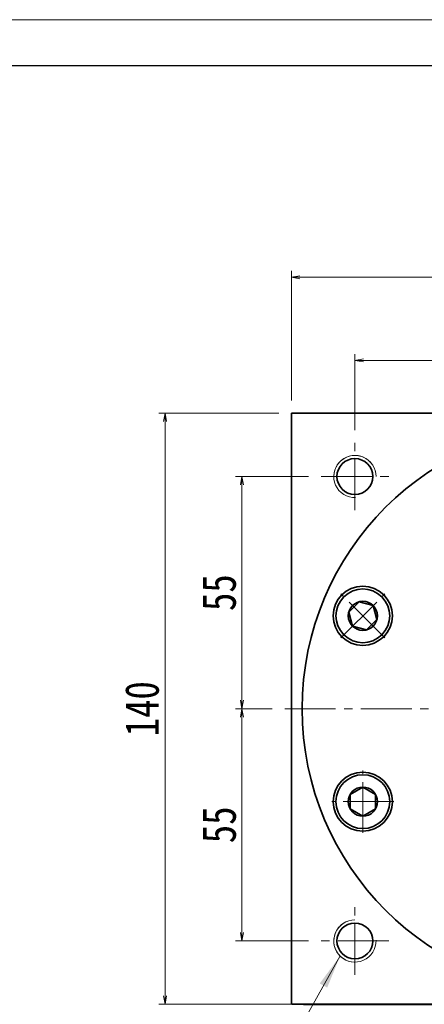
# Model space of a CAD drawing. Header units: millimetres. Extents: x -5 to 939, y 0 to 647.
# Tile 5 of 9: x 467 to 563, y 414 to 647. Entities that reach past the tile are written whole.
import ezdxf

# ---------------------------------------------------------------- set-up
doc = ezdxf.new("R2010")
doc.units = ezdxf.units.MM
doc.set_wipeout_variables(frame=1)
doc.header["$PDSIZE"] = -5
doc.linetypes.add('点画线', pattern=[18, 12, -2, 2, -2])
doc.layers.get('0').update_dxf_attribs({"lineweight": 18})
doc.layers.get('Defpoints').update_dxf_attribs({"lineweight": 18})
for name, color, linetype, lineweight in [('中心线层', 1, '点画线', 18), ('图框_外框线', 7, 'Continuous', 18), ('尺寸线层', 3, 'Continuous', 18), ('粗实线', 7, 'Continuous', 40), ('粗实线层', 7, 'Continuous', 35)]:
    doc.layers.add(name, color=color, linetype=linetype, lineweight=lineweight)
doc.styles.add('宋体', font='SimSun.ttf', dxfattribs={"width": 0.8})
doc.styles.add('标准', font='SimSun.ttf', dxfattribs={"width": 0.667})
doc.dimstyles.new('A水平标注$0', dxfattribs={"dimtxt": 3.5, "dimasz": 2, "dimexe": 1.5, "dimexo": 3, "dimgap": 1.1, "dimtad": 1, "dimtoh": 1, "dimdec": 4, "dimdsep": 46, "dimtxsty": '宋体', "dimblk": 'OPEN', "dimcen": 3, "dimdle": 4, "dimclrd": 3, "dimclre": 3, "dimclrt": 6, "dimadec": 0, "dimazin": 0, "dimtfac": 1, "dimtdec": 4, "dimtix": 1, "dimtmove": 0, "dimatfit": 3, "dimldrblk": 'OPEN', "dimfxl": 0, "dimtolj": 1, "dimarcsym": 0})

# ---------------------------------------------------------------- blocks, each defined once
blk = doc.blocks.new('*X15')
at = {"layer": '尺寸线层', "linetype": 'Continuous'}
blk.add_hatch(color=0, dxfattribs=at).paths.add_polyline_path([(31.37, 46.34), (28.29, 38.78), (26.53, 39.77)], flags=0)
at = {"layer": '尺寸线层', "color": 0, "linetype": 'Continuous'}
blk.add_line((31.37, 46.34), (5.4, 0), dxfattribs=at)
at = {"layer": '尺寸线层', "color": 0}
for p, q in [((0, 18.1), (-24.14, 18.1)), ((0, 0), (0, 18.1)), ((0, 0), (-24.14, 0)), ((5.4, 0), (0, 0))]:
    blk.add_line(p, q, dxfattribs=at)
at = {"layer": '尺寸线层', "color": 0, "insert": (-4.05, 1.62), "char_height": 8.1, "width": 40.1721, "attachment_point": 9, "line_spacing_factor": 1.15057, "style": '标准'}
blk.add_mtext('\\T1.1;4-M10\\P5个面', dxfattribs=at)
blk = doc.blocks.new('_Open_0')
at = {"color": 0, "linetype": 'ByBlock', "lineweight": -2}
for p, q in [((-1, 0.17), (0, 0)), ((-1, -0.17), (0, 0)), ((0, 0), (-1, 0))]:
    blk.add_line(p, q, dxfattribs=at)
blk = doc.blocks.new('*X16')
at = {"layer": '尺寸线层', "color": 3, "lineweight": 13, "transparency": 16777216}
for p, q in [((531.09, 556.7), (531.09, 587.39)), ((533.09, 585.89), (669.09, 585.89)), ((671.09, 556.7), (671.09, 587.39))]:
    blk.add_line(p, q, dxfattribs=at)
at = {"layer": '尺寸线层', "color": 3, "lineweight": 13, "transparency": 16777216, "xscale": 2, "yscale": 2, "zscale": 2}
for p, rotation in [((531.09, 585.89), 179.9999999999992), ((671.09, 585.89), 359.9999999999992)]:
    blk.add_blockref('_Open_0', p, dxfattribs=dict(at, rotation=rotation))
at = {"layer": '尺寸线层', "color": 6, "transparency": 16777216, "insert": (601.09, 591.3), "char_height": 8, "width": 24.4559, "attachment_point": 5, "style": '宋体'}
blk.add_mtext('140', dxfattribs=at)
blk = doc.blocks.new('_Open')
at = {"color": 0, "linetype": 'ByBlock', "lineweight": -2}
for p, q in [((-1, 0.166667), (0, 0)), ((-1, -0.166667), (0, 0)), ((0, 0), (-1, 0))]:
    blk.add_line(p, q, dxfattribs=at)
blk = doc.blocks.new('*X17')
at = {"layer": '尺寸线层', "color": 3, "lineweight": 13, "transparency": 16777216}
for p, q in [((546.09, 549.7), (546.09, 567.7)), ((601.09, 559.7), (601.09, 567.7)), ((599.09, 566.2), (548.09, 566.2))]:
    blk.add_line(p, q, dxfattribs=at)
at = {"layer": '尺寸线层', "color": 3, "lineweight": 13, "transparency": 16777216, "xscale": 2, "yscale": 2, "zscale": 2, "rotation": 180}
blk.add_blockref('_Open_0', (546.09, 566.2), dxfattribs=at)
at = {"layer": '尺寸线层', "color": 3, "lineweight": 13, "transparency": 16777216, "xscale": 2, "yscale": 2, "zscale": 2}
blk.add_blockref('_Open_0', (601.09, 566.2), dxfattribs=at)
at = {"layer": '尺寸线层', "color": 6, "transparency": 16777216, "insert": (573.59, 571.57), "char_height": 8, "width": 16.0894, "attachment_point": 5, "style": '宋体'}
blk.add_mtext('55', dxfattribs=at)
blk = doc.blocks.new('*X19')
at = {"layer": '尺寸线层', "color": 3, "lineweight": 13, "transparency": 16777216}
for p, q in [((535.09, 538.7), (517.85, 538.7)), ((519.35, 485.7), (519.35, 536.7)), ((526.52, 483.7), (517.85, 483.7))]:
    blk.add_line(p, q, dxfattribs=at)
at = {"layer": '尺寸线层', "color": 3, "lineweight": 13, "transparency": 16777216, "xscale": 2, "yscale": 2, "zscale": 2}
for p, rotation in [((519.35, 538.7), 90), ((519.35, 483.7), 270)]:
    blk.add_blockref('_Open_0', p, dxfattribs=dict(at, rotation=rotation))
at = {"layer": '尺寸线层', "color": 6, "transparency": 16777216, "insert": (513.98, 511.2), "char_height": 8, "width": 16.0894, "attachment_point": 5, "rotation": 90, "style": '宋体'}
blk.add_mtext('55', dxfattribs=at)
blk = doc.blocks.new('*X20')
at = {"layer": '尺寸线层', "color": 3, "lineweight": 13, "transparency": 16777216}
for p, q in [((526.52, 483.7), (517.85, 483.7)), ((519.35, 481.7), (519.35, 430.7)), ((535.09, 428.7), (517.85, 428.7))]:
    blk.add_line(p, q, dxfattribs=at)
at = {"layer": '尺寸线层', "color": 3, "lineweight": 13, "transparency": 16777216, "xscale": 2, "yscale": 2, "zscale": 2}
for p, rotation in [((519.35, 483.7), 90), ((519.35, 428.7), 270)]:
    blk.add_blockref('_Open_0', p, dxfattribs=dict(at, rotation=rotation))
at = {"layer": '尺寸线层', "color": 6, "transparency": 16777216, "insert": (513.98, 456.2), "char_height": 8, "width": 16.0894, "attachment_point": 5, "rotation": 90, "style": '宋体'}
blk.add_mtext('55', dxfattribs=at)
blk = doc.blocks.new('*X21')
at = {"layer": '尺寸线层', "color": 3, "lineweight": 13, "transparency": 16777216}
for p, q in [((528.09, 553.7), (499.66, 553.7)), ((501.16, 551.7), (501.16, 415.7)), ((530.96, 413.7), (499.66, 413.7))]:
    blk.add_line(p, q, dxfattribs=at)
at = {"layer": '尺寸线层', "color": 3, "lineweight": 13, "transparency": 16777216, "xscale": 2, "yscale": 2, "zscale": 2}
for p, rotation in [((501.16, 553.7), 90), ((501.16, 413.7), 270)]:
    blk.add_blockref('_Open_0', p, dxfattribs=dict(at, rotation=rotation))
at = {"layer": '尺寸线层', "color": 6, "transparency": 16777216, "insert": (495.75, 483.7), "char_height": 8, "width": 24.4559, "attachment_point": 5, "rotation": 90, "style": '宋体'}
blk.add_mtext('140', dxfattribs=at)
blk = doc.blocks.new('*X22')
at = {"layer": '中心线层', "linetype": '点画线', "lineweight": 18}
for p, q in [((0, -7.37), (0, 7.37)), ((-7.37, 0), (7.37, 0))]:
    blk.add_line(p, q, dxfattribs=at)
at = {"layer": '粗实线层'}
for p, q in [((-3.46, 0), (-1.73, 3)), ((-1.73, 3), (1.73, 3)), ((3.46, 0), (1.73, 3)), ((3.46, 0), (1.73, 3)), ((-3.46, 0), (-1.73, -3)), ((3.46, 0), (1.73, -3)), ((-1.73, -3), (1.73, -3))]:
    blk.add_line(p, q, dxfattribs=at)
blk.add_circle((0, 0), 3.46, dxfattribs=at)
for start, end in [(0, 180), (180, 0)]:
    blk.add_arc((0, 0), 6.37, start, end, dxfattribs=at)
blk = doc.blocks.new('*X23')
at = {"layer": 'Defpoints', "color": 0, "transparency": 16777216}
for p in [(596.09, 503), (606.09, 503)]:
    blk.add_point(p, dxfattribs=at)
at = {"layer": '尺寸线层', "color": 3, "linetype": 'Continuous', "lineweight": -2, "transparency": 16777216}
for p, q in [((594.09, 511.2), (592.09, 511.2)), ((596.09, 506), (596.09, 512.7)), ((606.09, 511.2), (596.09, 511.2)), ((606.09, 506), (606.09, 512.7)), ((608.09, 511.2), (610.09, 511.2))]:
    blk.add_line(p, q, dxfattribs=at)
at = {"layer": '尺寸线层', "color": 3, "lineweight": -2, "transparency": 16777216, "xscale": 2, "yscale": 2, "zscale": 2}
blk.add_blockref('_Open', (596.09, 511.2), dxfattribs=at)
at = {"layer": '尺寸线层', "color": 3, "lineweight": -2, "transparency": 16777216, "xscale": 2, "yscale": 2, "zscale": 2, "rotation": 180}
blk.add_blockref('_Open', (606.09, 511.2), dxfattribs=at)
at = {"layer": '尺寸线层', "color": 6, "transparency": 16777216, "insert": (601.09, 519.66), "char_height": 8, "attachment_point": 5, "style": '宋体', "bg_fill": 3, "box_fill_scale": 1.1, "bg_fill_color": 257, "bg_fill_transparency": 0}
blk.add_mtext('\\A1;{\\A1;\\A1;10P9({\\H0.707107x;\\S-0.015^ -0.051;})}', dxfattribs=at)
at = {"layer": 'Defpoints', "color": 0, "transparency": 16777216}
blk.add_point((596.09, 511.2), dxfattribs=at)

msp = doc.modelspace()

# ---------------------------------------------------------------- linework, layer by layer
at = {"color": 7, "linetype": 'Continuous', "lineweight": 0}
for centre, start, end in [((546.09064, 538.69695), 0, 195), ((546.09064, 428.69695), 90, 285)]:
    msp.add_arc(centre, 5, start, end, dxfattribs=at)
at = {"layer": '中心线层'}
for p, q in [((546.09064, 530.69695), (546.09064, 546.69695)), ((538.09064, 538.69695), (554.09064, 538.69695)), ((529.52464, 483.69695), (669.84064, 483.69695)), ((546.09064, 420.69695), (546.09064, 436.69695)), ((554.09064, 428.69695), (538.09064, 428.69695))]:
    msp.add_line(p, q, dxfattribs=at)
at = {"layer": '粗实线', "color": 0, "lineweight": 40}
msp.add_line((533.95864, 413.69695), (662.59064, 413.69695), dxfattribs=at)
at = {"layer": '粗实线层'}
for p, q in [((531.09064, 413.69695), (531.09064, 553.69695)), ((531.09064, 553.69695), (671.09064, 553.69695))]:
    msp.add_line(p, q, dxfattribs=at)
msp.add_lwpolyline([(671.09064, 413.69695), (531.09064, 413.69695)], dxfattribs=at)
for centre, radius in [((601.09064, 483.69695), 67.5), ((546.09064, 538.69695), 4.25), ((547.94581, 505.71026), 7), ((547.94581, 461.68364), 7), ((546.09064, 428.69695), 4.25)]:
    msp.add_circle(centre, radius, dxfattribs=at)
at = {"layer": '粗实线层', "lineweight": 18}
for centre, start, end in [((546.09064, 538.69695), 0, 271.9231652), ((546.09064, 428.69695), 90, 1.9231652)]:
    msp.add_arc(centre, 5, start, end, dxfattribs=at)

# ---------------------------------------------------------------- block references
at = {"layer": '尺寸线层'}
msp.add_blockref('*X15', (511.24587, 378.86411), dxfattribs=at)

# ---------------------------------------------------------------- dimensions: what is measured, and where the dimension line sits
for base, p1, p2, picture, middle in [((671.09064, 585.89295), (531.09064, 553.69695), (671.09064, 553.69695), '*X16', (601.09064, 591.30357)), ((546.09064, 566.20368), (601.09064, 556.69695), (546.09064, 546.69695), '*X17', (573.59064, 571.5696))]:
    dim = msp.add_linear_dim(base=base, p1=p1, p2=p2, dimstyle='A水平标注$0', override={"dimscale": 1, "dimtxt": 8, "dimgap": 1.5, "dimsah": 1, "dimtfill": 1, "dimtzin": 8}, dxfattribs=at)
    dim.commit()
    dim.dimension.update_dxf_attribs({"geometry": picture, "text_midpoint": middle})
for base, p1, p2, angle, picture, middle in [((501.1566, 413.69695), (531.09064, 553.69695), (533.95864, 413.69695), 270, '*X21', (495.74599, 483.69695)), ((519.34641, 538.69695), (529.52464, 483.69695), (538.09064, 538.69695), 90, '*X19', (513.98049, 511.19695)), ((519.34641, 428.69695), (529.52464, 483.69695), (538.09064, 428.69695), 270, '*X20', (513.98049, 456.19695))]:
    dim = msp.add_linear_dim(base=base, p1=p1, p2=p2, angle=angle, dimstyle='A水平标注$0', override={"dimscale": 1, "dimtxt": 8, "dimgap": 1.5, "dimsah": 1, "dimtfill": 1, "dimtzin": 8}, dxfattribs=at)
    dim.commit()
    dim.dimension.update_dxf_attribs({"geometry": picture, "text_midpoint": middle})

# ---------------------------------------------------------------- next in the draw order: wipeouts: each hides what was drawn before it
for points in [[(552.46831, 510.20198), (552.44433, 510.22583), (552.42023, 510.24955), (552.39601, 510.27314), (552.37166, 510.2966), (552.34718, 510.31993), (552.32258, 510.34314), (552.29786, 510.36621), (552.27302, 510.38915), (552.24805, 510.41195), (552.22296, 510.43463), (552.19776, 510.45717), (552.17243, 510.47957), (552.14699, 510.50184), (552.12142, 510.52398), (552.09574, 510.54598), (552.06995, 510.56784), (552.04404, 510.58957), (552.01801, 510.61115), (551.99187, 510.6326), (551.96561, 510.65391), (551.93925, 510.67508), (551.91277, 510.69611), (551.88617, 510.717), (551.85947, 510.73775), (551.83266, 510.75835), (551.80574, 510.77882), (551.77871, 510.79913), (551.75157, 510.81931), (551.72433, 510.83934), (551.69698, 510.85923), (551.69698, 510.85923), (551.45028, 511.02891), (551.19586, 511.18681), (550.9343, 511.33256), (550.66618, 511.46586), (550.39209, 511.58639), (550.11263, 511.69391), (549.82842, 511.78816), (549.54009, 511.86894), (549.24828, 511.93607), (548.95364, 511.9894), (548.65682, 512.02882), (548.35847, 512.05423), (548.05926, 512.06559), (547.75985, 512.06286), (547.46089, 512.04605), (547.16305, 512.0152), (546.867, 511.97038), (546.57338, 511.91168), (546.28285, 511.83924), (545.99604, 511.75321), (545.7136, 511.6538), (545.43615, 511.54121), (545.16429, 511.41569), (544.89865, 511.27753), (544.63979, 511.12703), (544.3883, 510.96452), (544.14473, 510.79036), (543.90962, 510.60494), (543.68349, 510.40867), (543.46684, 510.20198), (543.46684, 510.20198), (543.26015, 509.98533), (543.06388, 509.7592), (542.87846, 509.52409), (542.7043, 509.28052), (542.54179, 509.02903), (542.39129, 508.77017), (542.25313, 508.50453), (542.12761, 508.23267), (542.01502, 507.95522), (541.91561, 507.67278), (541.82958, 507.38597), (541.75714, 507.09544), (541.69844, 506.80182), (541.65362, 506.50577), (541.62277, 506.20793), (541.60596, 505.90897), (541.60323, 505.60956), (541.61459, 505.31035), (541.64, 505.012), (541.67942, 504.71518), (541.73275, 504.42053), (541.79988, 504.12873), (541.88066, 503.8404), (541.97491, 503.55619), (542.08242, 503.27673), (542.20296, 503.00264), (542.33626, 502.73452), (542.48201, 502.47296), (542.63991, 502.21854), (542.80959, 501.97184), (542.80959, 501.97184), (542.82948, 501.94449), (542.84951, 501.91725), (542.86969, 501.89011), (542.89, 501.86308), (542.91047, 501.83616), (542.93107, 501.80935), (542.95182, 501.78265), (542.97271, 501.75605), (542.99374, 501.72957), (543.01491, 501.70321), (543.03622, 501.67695), (543.05767, 501.65081), (543.07925, 501.62478), (543.10098, 501.59887), (543.12284, 501.57308), (543.14484, 501.5474), (543.16698, 501.52183), (543.18925, 501.49639), (543.21165, 501.47106), (543.23419, 501.44586), (543.25687, 501.42077), (543.27967, 501.3958), (543.30261, 501.37096), (543.32568, 501.34624), (543.34889, 501.32164), (543.37222, 501.29716), (543.39568, 501.27281), (543.41927, 501.24859), (543.44299, 501.22449), (543.46684, 501.20051), (543.46684, 501.20051), (543.70856, 500.97113), (543.96195, 500.75471), (544.22632, 500.55185), (544.50094, 500.36311), (544.78507, 500.189), (545.07792, 500.02999), (545.37869, 499.88653), (545.68656, 499.75901), (546.00068, 499.64777), (546.32019, 499.55313), (546.64421, 499.47534), (546.97187, 499.41461), (547.30225, 499.37112), (547.63445, 499.34497), (547.96757, 499.33625), (548.30069, 499.34497), (548.6329, 499.37112), (548.96328, 499.41461), (549.29093, 499.47534), (549.61496, 499.55313), (549.93447, 499.64777), (550.24858, 499.75901), (550.55645, 499.88653), (550.85722, 500.02999), (551.15007, 500.189), (551.4342, 500.36311), (551.70883, 500.55185), (551.9732, 500.75471), (552.22659, 500.97113), (552.46831, 501.20051), (552.46831, 501.20051), (552.69769, 501.44223), (552.91411, 501.69562), (553.11697, 501.95999), (553.30571, 502.23462), (553.47982, 502.51875), (553.63883, 502.8116), (553.78229, 503.11237), (553.90981, 503.42024), (554.02105, 503.73435), (554.11569, 504.05386), (554.19348, 504.37789), (554.25421, 504.70554), (554.2977, 505.03592), (554.32385, 505.36813), (554.33257, 505.70125), (554.32385, 506.03437), (554.2977, 506.36657), (554.25421, 506.69695), (554.19348, 507.02461), (554.11569, 507.34863), (554.02105, 507.66814), (553.90981, 507.98226), (553.78229, 508.29013), (553.63883, 508.5909), (553.47982, 508.88375), (553.30571, 509.16788), (553.11697, 509.4425), (552.91411, 509.70687), (552.69769, 509.96026)], [(547.96757, 468.05765), (547.93376, 468.05756), (547.89994, 468.05729), (547.86613, 468.05684), (547.83232, 468.05622), (547.79852, 468.05541), (547.76472, 468.05442), (547.73092, 468.05325), (547.69714, 468.05191), (547.66336, 468.05038), (547.62958, 468.04867), (547.59582, 468.04679), (547.56207, 468.04472), (547.52833, 468.04248), (547.4946, 468.04006), (547.46089, 468.03745), (547.42719, 468.03467), (547.3935, 468.03171), (547.35984, 468.02857), (547.32618, 468.02525), (547.29255, 468.02176), (547.25894, 468.01808), (547.22534, 468.01423), (547.19177, 468.0102), (547.15822, 468.00599), (547.12469, 468.0016), (547.09118, 467.99703), (547.0577, 467.99229), (547.02425, 467.98736), (546.99082, 467.98226), (546.95742, 467.97698), (546.95742, 467.97698), (546.66299, 467.92252), (546.37144, 467.85428), (546.08343, 467.77239), (545.79958, 467.67705), (545.52053, 467.56847), (545.2469, 467.44689), (544.97929, 467.31257), (544.71829, 467.16581), (544.46449, 467.00694), (544.21843, 466.83631), (543.98068, 466.6543), (543.75174, 466.4613), (543.53214, 466.25775), (543.32235, 466.04411), (543.12284, 465.82083), (542.93405, 465.58841), (542.75641, 465.34737), (542.59029, 465.09825), (542.43608, 464.84159), (542.2941, 464.57796), (542.16469, 464.30794), (542.04811, 464.03214), (541.94463, 463.75116), (541.85449, 463.46562), (541.77787, 463.17616), (541.71495, 462.88342), (541.66587, 462.58804), (541.63073, 462.29068), (541.60961, 461.992), (541.60257, 461.69265), (541.60257, 461.69265), (541.60961, 461.39331), (541.63073, 461.09462), (541.66587, 460.79726), (541.71495, 460.50189), (541.77787, 460.20914), (541.85449, 459.91968), (541.94463, 459.63415), (542.04811, 459.35317), (542.16469, 459.07736), (542.2941, 458.80735), (542.43608, 458.54372), (542.59029, 458.28706), (542.75641, 458.03793), (542.93405, 457.7969), (543.12284, 457.56448), (543.32235, 457.3412), (543.53214, 457.12755), (543.75174, 456.924), (543.98068, 456.73101), (544.21843, 456.549), (544.46449, 456.37837), (544.71829, 456.2195), (544.97929, 456.07274), (545.2469, 455.93842), (545.52053, 455.81684), (545.79958, 455.70825), (546.08343, 455.61291), (546.37144, 455.53103), (546.66299, 455.46278), (546.95742, 455.40832), (546.95742, 455.40832), (546.99082, 455.40304), (547.02425, 455.39794), (547.0577, 455.39302), (547.09118, 455.38828), (547.12469, 455.38371), (547.15822, 455.37932), (547.19177, 455.37511), (547.22534, 455.37108), (547.25894, 455.36722), (547.29255, 455.36355), (547.32618, 455.36005), (547.35984, 455.35673), (547.3935, 455.35359), (547.42719, 455.35063), (547.46089, 455.34785), (547.4946, 455.34525), (547.52833, 455.34283), (547.56207, 455.34058), (547.59582, 455.33852), (547.62958, 455.33663), (547.66336, 455.33493), (547.69714, 455.3334), (547.73092, 455.33205), (547.76472, 455.33089), (547.79852, 455.3299), (547.83232, 455.32909), (547.86613, 455.32846), (547.89994, 455.32801), (547.93376, 455.32774), (547.96757, 455.32765), (547.96757, 455.32765), (548.30069, 455.33638), (548.6329, 455.36252), (548.96328, 455.40602), (549.29093, 455.46674), (549.61496, 455.54454), (549.93447, 455.63918), (550.24858, 455.75041), (550.55645, 455.87794), (550.85722, 456.0214), (551.15007, 456.1804), (551.4342, 456.35451), (551.70883, 456.54326), (551.9732, 456.74612), (552.22659, 456.96254), (552.46831, 457.19192), (552.69769, 457.43364), (552.91411, 457.68703), (553.11697, 457.9514), (553.30571, 458.22603), (553.47982, 458.51015), (553.63883, 458.803), (553.78229, 459.10377), (553.90981, 459.41164), (554.02105, 459.72576), (554.11569, 460.04527), (554.19348, 460.3693), (554.25421, 460.69695), (554.2977, 461.02733), (554.32385, 461.35953), (554.33257, 461.69265), (554.33257, 461.69265), (554.32385, 462.02577), (554.2977, 462.35798), (554.25421, 462.68836), (554.19348, 463.01601), (554.11569, 463.34004), (554.02105, 463.65955), (553.90981, 463.97367), (553.78229, 464.28153), (553.63883, 464.5823), (553.47982, 464.87515), (553.30571, 465.15928), (553.11697, 465.43391), (552.91411, 465.69828), (552.69769, 465.95167), (552.46831, 466.19339), (552.22659, 466.42277), (551.9732, 466.63919), (551.70883, 466.84205), (551.4342, 467.03079), (551.15007, 467.2049), (550.85722, 467.36391), (550.55645, 467.50737), (550.24858, 467.63489), (549.93447, 467.74613), (549.61496, 467.84077), (549.29093, 467.91856), (548.96328, 467.97929), (548.6329, 468.02278), (548.30069, 468.04893)]]:
    msp.add_wipeout(points).dxf.layer = '粗实线层'

# ---------------------------------------------------------------- next in the draw order: wipeouts: each hides what was drawn before it
for points in [[(552.46831, 510.20198), (552.22659, 510.43136), (551.9732, 510.64778), (551.70883, 510.85064), (551.4342, 511.03939), (551.15007, 511.2135), (550.85722, 511.3725), (550.55645, 511.51596), (550.24858, 511.64349), (549.93447, 511.75472), (549.61496, 511.84937), (549.29093, 511.92716), (548.96328, 511.98788), (548.6329, 512.03138), (548.30069, 512.05752), (547.96757, 512.06625), (547.63445, 512.05752), (547.30225, 512.03138), (546.97187, 511.98788), (546.64421, 511.92716), (546.32019, 511.84937), (546.00068, 511.75472), (545.68656, 511.64349), (545.37869, 511.51596), (545.07792, 511.3725), (544.78507, 511.2135), (544.50094, 511.03939), (544.22632, 510.85064), (543.96195, 510.64778), (543.70856, 510.43136), (543.46684, 510.20198), (543.46684, 510.20198), (543.26015, 509.98533), (543.06388, 509.7592), (542.87846, 509.52409), (542.7043, 509.28052), (542.54179, 509.02903), (542.39129, 508.77017), (542.25313, 508.50453), (542.12761, 508.23267), (542.01502, 507.95522), (541.91561, 507.67278), (541.82958, 507.38597), (541.75714, 507.09544), (541.69844, 506.80182), (541.65362, 506.50577), (541.62277, 506.20793), (541.60596, 505.90897), (541.60323, 505.60956), (541.61459, 505.31035), (541.64, 505.012), (541.67942, 504.71518), (541.73275, 504.42053), (541.79988, 504.12873), (541.88066, 503.8404), (541.97491, 503.55619), (542.08242, 503.27673), (542.20296, 503.00264), (542.33626, 502.73452), (542.48201, 502.47296), (542.63991, 502.21854), (542.80959, 501.97184), (542.80959, 501.97184), (542.82948, 501.94449), (542.84951, 501.91725), (542.86969, 501.89011), (542.89, 501.86308), (542.91047, 501.83616), (542.93107, 501.80935), (542.95182, 501.78265), (542.97271, 501.75605), (542.99374, 501.72957), (543.01491, 501.70321), (543.03622, 501.67695), (543.05767, 501.65081), (543.07925, 501.62478), (543.10098, 501.59887), (543.12284, 501.57308), (543.14484, 501.5474), (543.16698, 501.52183), (543.18925, 501.49639), (543.21165, 501.47106), (543.23419, 501.44586), (543.25687, 501.42077), (543.27967, 501.3958), (543.30261, 501.37096), (543.32568, 501.34624), (543.34889, 501.32164), (543.37222, 501.29716), (543.39568, 501.27281), (543.41927, 501.24859), (543.44299, 501.22449), (543.46684, 501.20051), (543.46684, 501.20051), (543.70856, 500.97113), (543.96195, 500.75471), (544.22632, 500.55185), (544.50094, 500.36311), (544.78507, 500.189), (545.07792, 500.02999), (545.37869, 499.88653), (545.68656, 499.75901), (546.00068, 499.64777), (546.32019, 499.55313), (546.64421, 499.47534), (546.97187, 499.41461), (547.30225, 499.37112), (547.63445, 499.34497), (547.96757, 499.33625), (548.30069, 499.34497), (548.6329, 499.37112), (548.96328, 499.41461), (549.29093, 499.47534), (549.61496, 499.55313), (549.93447, 499.64777), (550.24858, 499.75901), (550.55645, 499.88653), (550.85722, 500.02999), (551.15007, 500.189), (551.4342, 500.36311), (551.70883, 500.55185), (551.9732, 500.75471), (552.22659, 500.97113), (552.46831, 501.20051), (552.46831, 501.20051), (552.69769, 501.44223), (552.91411, 501.69562), (553.11697, 501.95999), (553.30571, 502.23462), (553.47982, 502.51875), (553.63883, 502.8116), (553.78229, 503.11237), (553.90981, 503.42024), (554.02105, 503.73435), (554.11569, 504.05386), (554.19348, 504.37789), (554.25421, 504.70554), (554.2977, 505.03592), (554.32385, 505.36813), (554.33257, 505.70125), (554.32385, 506.03437), (554.2977, 506.36657), (554.25421, 506.69695), (554.19348, 507.02461), (554.11569, 507.34863), (554.02105, 507.66814), (553.90981, 507.98226), (553.78229, 508.29013), (553.63883, 508.5909), (553.47982, 508.88375), (553.30571, 509.16788), (553.11697, 509.4425), (552.91411, 509.70687), (552.69769, 509.96026)], [(547.96757, 468.05765), (547.63445, 468.04893), (547.30225, 468.02278), (546.97187, 467.97929), (546.64421, 467.91856), (546.32019, 467.84077), (546.00068, 467.74613), (545.68656, 467.63489), (545.37869, 467.50737), (545.07792, 467.36391), (544.78507, 467.2049), (544.50094, 467.03079), (544.22632, 466.84205), (543.96195, 466.63919), (543.70856, 466.42277), (543.46684, 466.19339), (543.23746, 465.95167), (543.02104, 465.69828), (542.81818, 465.43391), (542.62943, 465.15928), (542.45532, 464.87515), (542.29632, 464.5823), (542.15286, 464.28153), (542.02533, 463.97367), (541.9141, 463.65955), (541.81945, 463.34004), (541.74166, 463.01601), (541.68094, 462.68836), (541.63744, 462.35798), (541.61129, 462.02577), (541.60257, 461.69265), (541.60257, 461.69265), (541.60961, 461.39331), (541.63073, 461.09462), (541.66587, 460.79726), (541.71495, 460.50189), (541.77787, 460.20914), (541.85449, 459.91968), (541.94463, 459.63415), (542.04811, 459.35317), (542.16469, 459.07736), (542.2941, 458.80735), (542.43608, 458.54372), (542.59029, 458.28706), (542.75641, 458.03793), (542.93405, 457.7969), (543.12284, 457.56448), (543.32235, 457.3412), (543.53214, 457.12755), (543.75174, 456.924), (543.98068, 456.73101), (544.21843, 456.549), (544.46449, 456.37837), (544.71829, 456.2195), (544.97929, 456.07274), (545.2469, 455.93842), (545.52053, 455.81684), (545.79958, 455.70825), (546.08343, 455.61291), (546.37144, 455.53103), (546.66299, 455.46278), (546.95742, 455.40832), (546.95742, 455.40832), (546.99082, 455.40304), (547.02425, 455.39794), (547.0577, 455.39302), (547.09118, 455.38828), (547.12469, 455.38371), (547.15822, 455.37932), (547.19177, 455.37511), (547.22534, 455.37108), (547.25894, 455.36722), (547.29255, 455.36355), (547.32618, 455.36005), (547.35984, 455.35673), (547.3935, 455.35359), (547.42719, 455.35063), (547.46089, 455.34785), (547.4946, 455.34525), (547.52833, 455.34283), (547.56207, 455.34058), (547.59582, 455.33852), (547.62958, 455.33663), (547.66336, 455.33493), (547.69714, 455.3334), (547.73092, 455.33205), (547.76472, 455.33089), (547.79852, 455.3299), (547.83232, 455.32909), (547.86613, 455.32846), (547.89994, 455.32801), (547.93376, 455.32774), (547.96757, 455.32765), (547.96757, 455.32765), (548.30069, 455.33638), (548.6329, 455.36252), (548.96328, 455.40602), (549.29093, 455.46674), (549.61496, 455.54454), (549.93447, 455.63918), (550.24858, 455.75041), (550.55645, 455.87794), (550.85722, 456.0214), (551.15007, 456.1804), (551.4342, 456.35451), (551.70883, 456.54326), (551.9732, 456.74612), (552.22659, 456.96254), (552.46831, 457.19192), (552.69769, 457.43364), (552.91411, 457.68703), (553.11697, 457.9514), (553.30571, 458.22603), (553.47982, 458.51015), (553.63883, 458.803), (553.78229, 459.10377), (553.90981, 459.41164), (554.02105, 459.72576), (554.11569, 460.04527), (554.19348, 460.3693), (554.25421, 460.69695), (554.2977, 461.02733), (554.32385, 461.35953), (554.33257, 461.69265), (554.33257, 461.69265), (554.32385, 462.02577), (554.2977, 462.35798), (554.25421, 462.68836), (554.19348, 463.01601), (554.11569, 463.34004), (554.02105, 463.65955), (553.90981, 463.97367), (553.78229, 464.28153), (553.63883, 464.5823), (553.47982, 464.87515), (553.30571, 465.15928), (553.11697, 465.43391), (552.91411, 465.69828), (552.69769, 465.95167), (552.46831, 466.19339), (552.22659, 466.42277), (551.9732, 466.63919), (551.70883, 466.84205), (551.4342, 467.03079), (551.15007, 467.2049), (550.85722, 467.36391), (550.55645, 467.50737), (550.24858, 467.63489), (549.93447, 467.74613), (549.61496, 467.84077), (549.29093, 467.91856), (548.96328, 467.97929), (548.6329, 468.02278), (548.30069, 468.04893)]]:
    msp.add_wipeout(points).dxf.layer = '粗实线层'

# ---------------------------------------------------------------- next in the draw order: block references
at = {"layer": '粗实线层'}
for p, rotation in [((547.96757, 505.70125), 45.00000000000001), ((547.96757, 461.69265), 90)]:
    msp.add_blockref('*X22', p, dxfattribs=dict(at, rotation=rotation))

# ---------------------------------------------------------------- next in the draw order: dimensions: what is measured, and where the dimension line sits
at = {"layer": '尺寸线层'}
dim = msp.add_linear_dim(base=(596.09064, 511.19695), p1=(606.09064, 502.99695), p2=(596.09064, 502.99695), text='{\\A1;\\A1;10P9({\\H0.707107x;\\S-0.015^ -0.051;})}', dimstyle='A水平标注$0', override={"dimscale": 1, "dimtxt": 8, "dimgap": 1.5, "dimsah": 1, "dimtp": -0.015, "dimtm": 0.051, "dimtdec": 3, "dimtfill": 1, "dimtzin": 8}, dxfattribs=at)
dim.commit()
dim.dimension.update_dxf_attribs({"geometry": '*X23', "text_midpoint": (601.09064, 519.66183)})

# ---------------------------------------------------------------- next in the draw order: linework, layer by layer
at = {"layer": '图框_外框线', "color": 3}
msp.add_lwpolyline([(0, 0), (914.80791, 0), (914.80791, 646.89988), (0, 646.89988)], close=True, dxfattribs=at)
at = {"layer": '图框_外框线', "color": 3, "lineweight": 25}
msp.add_lwpolyline([(54.45285, 10.89057), (903.91734, 10.89057), (903.91734, 636.00931), (54.45285, 636.00931)], close=True, dxfattribs=at)

doc.saveas('drawing.dxf')
